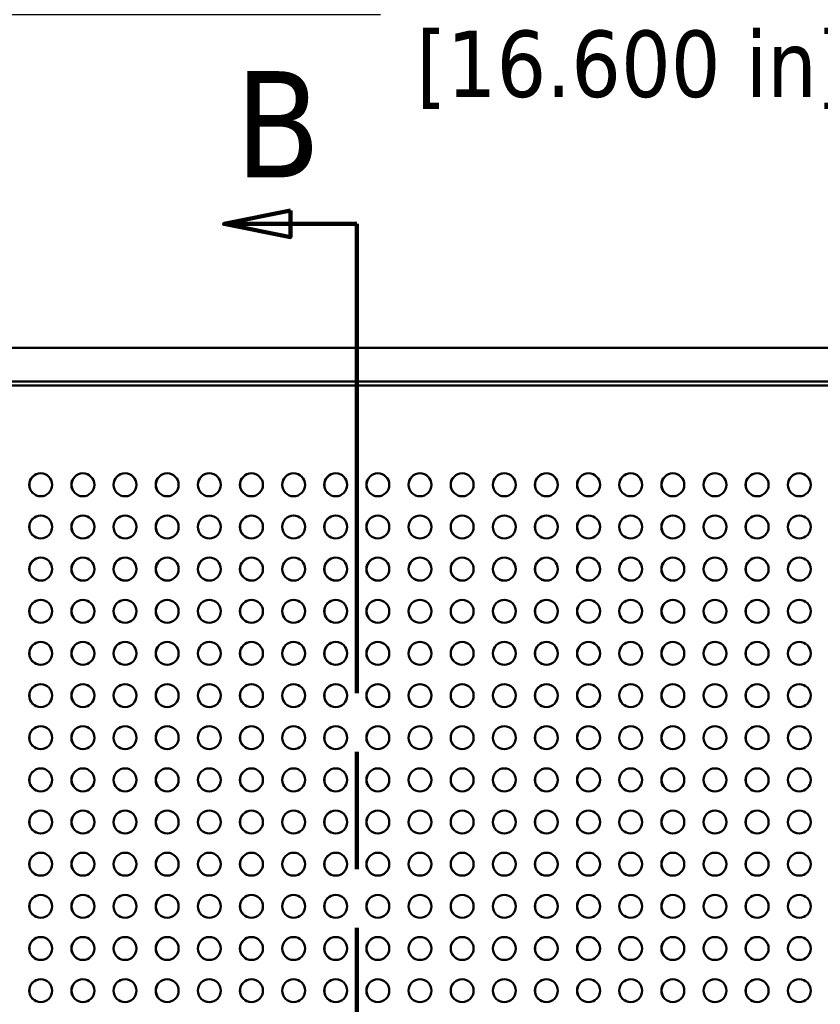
# Model space of a CAD drawing. Header units: millimetres. Extents: x 6 to 2153, y 38 to 1359.
# Tile 6 of 22: x 373 to 524, y 878 to 1063. Entities that reach past the tile are written whole.
import ezdxf

# ---------------------------------------------------------------- set-up
doc = ezdxf.new("R2010")
doc.units = ezdxf.units.MM
doc.header["$LTSCALE"] = 2.5
doc.linetypes.add('DOUBLE_DASH_CHAIN', pattern=[1.2403, 0.6614, -0.0827, 0.1654, -0.0827, 0.1654, -0.0827])
for name, color, linetype, lineweight in [('Dimension (ANSI)', 7, 'Continuous', 25), ('Section Line (ANSI)', 7, 'DOUBLE_DASH_CHAIN', 100), ('Visible (ANSI)', 7, 'Continuous', 50)]:
    doc.layers.add(name, color=color, linetype=linetype, lineweight=lineweight)
doc.styles.add('Label Text (ANSI)', font='tahoma.ttf')
doc.styles.add('Note Text (ANSI)', font='tahoma.ttf')
doc.dimstyles.new('Default - mm (ANSI)', dxfattribs={"dimscale": 2.5, "dimtxt": 5, "dimasz": 2.5, "dimexe": 3.175, "dimexo": 1.6002, "dimgap": 0.8, "dimtad": 0, "dimtih": 1, "dimtoh": 1, "dimrnd": 1e-08, "dimzin": 0, "dimdsep": 46, "dimtxsty": 'Note Text (ANSI)', "dimcen": 0.09, "dimdle": 10, "dimclrd": 256, "dimclre": 256, "dimclrt": 256, "dimadec": 1, "dimazin": 0, "dimtfac": 0.6096, "dimtofl": 0, "dimtmove": 0, "dimatfit": 3, "dimldrblk": 'Filled-1', "dimfxl": 1, "dimtolj": 1, "dimtzin": 0, "dimlwd": -1, "dimlwe": -1, "dimarcsym": 0})

# ---------------------------------------------------------------- blocks, each defined once
blk = doc.blocks.new('2dTransSection1')
at = {"layer": 'Section Line (ANSI)', "linetype": 'Continuous'}
for p, q in [((169.566, 410.818), (164.566, 409.818)), ((169.566, 408.818), (169.566, 410.818)), ((169.566, 409.818), (164.566, 409.818)), ((164.566, 409.818), (169.566, 408.818)), ((174.566, 409.818), (169.566, 409.818)), ((174.566, 409.818), (174.566, 396.812))]:
    blk.add_line(p, q, dxfattribs=at)
at = {"layer": 'Section Line (ANSI)', "linetype": 'DOUBLE_DASH_CHAIN', "ltscale": 21.370619}
blk.add_line((174.566, 409.818), (174.566, 211.27), dxfattribs=at)
at = {"layer": 'Section Line (ANSI)', "linetype": 'Continuous', "flags": 128}
blk.add_lwpolyline([(169.566, 410.818), (164.566, 409.818), (169.566, 408.818), (169.566, 410.818)], dxfattribs=at)
at = {"layer": 'Section Line (ANSI)'}
blk.add_solid([(169.566, 410.818), (164.566, 409.818), (169.566, 408.818), (169.566, 410.818)], dxfattribs=at)
at = {"layer": 'Section Line (ANSI)', "insert": (165.383, 413.318), "char_height": 8, "attachment_point": 7, "style": 'Label Text (ANSI)'}
blk.add_mtext('B', dxfattribs=at)
blk = doc.blocks.new('*D18')
at = {"layer": 'Defpoints', "color": 0, "transparency": 16777216}
for p in [(647.24, 1063.98), (225.59, 1001.18), (647.24, 1001.18)]:
    blk.add_point(p, dxfattribs=at)
at = {"layer": 'Dimension (ANSI)', "transparency": 16777216}
for p, q in [((225.59, 1005.18), (225.59, 1071.92)), ((647.24, 1005.18), (647.24, 1071.92)), ((231.84, 1063.98), (440.87, 1063.98)), ((640.99, 1063.98), (535.55, 1063.98))]:
    blk.add_line(p, q, dxfattribs=at)
for points in [[(231.84, 1065.02), (231.84, 1062.94), (225.59, 1063.98)], [(640.99, 1065.02), (640.99, 1062.94), (647.24, 1063.98)]]:
    blk.add_solid(points, dxfattribs=at)
at = {"layer": 'Dimension (ANSI)', "transparency": 16777216, "insert": (488.21, 1063.98), "char_height": 12.5, "attachment_point": 5, "style": 'Note Text (ANSI)'}
blk.add_mtext('\\A1; 421.65 mm\\P[16.600 in]', dxfattribs=at)
blk = doc.blocks.new('Filled-1')
at = {"color": 0}
for p, q in [((0, 0), (-1, 0.333)), ((-1, 0.333), (-1, -0.333)), ((-1, 0), (0, 0)), ((-1, -0.333), (0, 0))]:
    blk.add_line(p, q, dxfattribs=at)
at = {"color": 0, "flags": 128}
blk.add_lwpolyline([(-1, -0.333), (0, 0), (-1, 0.333), (-1, -0.333)], dxfattribs=at)
at = {"color": 0}
blk.add_solid([(-1, -0.333), (0, 0), (-1, 0.333), (-1, -0.333)], dxfattribs=at)

msp = doc.modelspace()

# ---------------------------------------------------------------- linework, layer by layer
at = {"layer": 'Visible (ANSI)'}
for p, q in [((228.764, 1001.181), (644.064, 1001.181)), ((228.764, 994.831), (644.064, 994.831)), ((643.314, 994.081), (229.514, 994.081))]:
    msp.add_line(p, q, dxfattribs=at)
for centre in [(376.883, 975.412), (384.82, 975.412), (392.758, 975.412), (400.695, 975.412), (408.633, 975.412), (416.57, 975.412), (424.508, 975.412), (432.445, 975.412), (440.383, 975.412), (448.32, 975.412), (456.258, 975.412), (464.195, 975.412), (472.133, 975.412), (480.07, 975.412), (488.008, 975.412), (495.945, 975.412), (503.883, 975.412), (511.82, 975.412), (519.758, 975.412), (376.883, 967.474), (384.82, 967.474), (392.758, 967.474), (400.695, 967.474), (408.633, 967.474), (416.57, 967.474), (424.508, 967.474), (432.445, 967.474), (440.383, 967.474), (448.32, 967.474), (456.258, 967.474), (464.195, 967.474), (472.133, 967.474), (480.07, 967.474), (488.008, 967.474), (495.945, 967.474), (503.883, 967.474), (511.82, 967.474), (519.758, 967.474), (376.883, 959.537), (384.82, 959.537), (392.758, 959.537), (400.695, 959.537), (408.633, 959.537), (416.57, 959.537), (424.508, 959.537), (432.445, 959.537), (440.383, 959.537), (448.32, 959.537), (456.258, 959.537), (464.195, 959.537), (472.133, 959.537), (480.07, 959.537), (488.008, 959.537), (495.945, 959.537), (503.883, 959.537), (511.82, 959.537), (519.758, 959.537), (376.883, 951.599), (384.82, 951.599), (392.758, 951.599), (400.695, 951.599), (408.633, 951.599), (416.57, 951.599), (424.508, 951.599), (432.445, 951.599), (440.383, 951.599), (448.32, 951.599), (456.258, 951.599), (464.195, 951.599), (472.133, 951.599), (480.07, 951.599), (488.008, 951.599), (495.945, 951.599), (503.883, 951.599), (511.82, 951.599), (519.758, 951.599), (376.883, 943.662), (384.82, 943.662), (392.758, 943.662), (400.695, 943.662), (408.633, 943.662), (416.57, 943.662), (424.508, 943.662), (432.445, 943.662), (440.383, 943.662), (448.32, 943.662), (456.258, 943.662), (464.195, 943.662), (472.133, 943.662), (480.07, 943.662), (488.008, 943.662), (495.945, 943.662), (503.883, 943.662), (511.82, 943.662), (519.758, 943.662), (376.883, 935.724), (384.82, 935.724), (392.758, 935.724), (400.695, 935.724), (408.633, 935.724), (416.57, 935.724), (424.508, 935.724), (432.445, 935.724), (440.383, 935.724), (448.32, 935.724), (456.258, 935.724), (464.195, 935.724), (472.133, 935.724), (480.07, 935.724), (488.008, 935.724), (495.945, 935.724), (503.883, 935.724), (511.82, 935.724), (519.758, 935.724), (376.883, 927.787), (384.82, 927.787), (392.758, 927.787), (400.695, 927.787), (408.633, 927.787), (416.57, 927.787), (424.508, 927.787), (432.445, 927.787), (440.383, 927.787), (448.32, 927.787), (456.258, 927.787), (464.195, 927.787), (472.133, 927.787), (480.07, 927.787), (488.008, 927.787), (495.945, 927.787), (503.883, 927.787), (511.82, 927.787), (519.758, 927.787), (376.883, 919.849), (384.82, 919.849), (392.758, 919.849), (400.695, 919.849), (408.633, 919.849), (416.57, 919.849), (424.508, 919.849), (432.445, 919.849), (440.383, 919.849), (448.32, 919.849), (456.258, 919.849), (464.195, 919.849), (472.133, 919.849), (480.07, 919.849), (488.008, 919.849), (495.945, 919.849), (503.883, 919.849), (511.82, 919.849), (519.758, 919.849), (376.883, 911.912), (384.82, 911.912), (392.758, 911.912), (400.695, 911.912), (408.633, 911.912), (416.57, 911.912), (424.508, 911.912), (432.445, 911.912), (440.383, 911.912), (448.32, 911.912), (456.258, 911.912), (464.195, 911.912), (472.133, 911.912), (480.07, 911.912), (488.008, 911.912), (495.945, 911.912), (503.883, 911.912), (511.82, 911.912), (519.758, 911.912), (376.883, 903.974), (384.82, 903.974), (392.758, 903.974), (400.695, 903.974), (408.633, 903.974), (416.57, 903.974), (424.508, 903.974), (432.445, 903.974), (440.383, 903.974), (448.32, 903.974), (456.258, 903.974), (464.195, 903.974), (472.133, 903.974), (480.07, 903.974), (488.008, 903.974), (495.945, 903.974), (503.883, 903.974), (511.82, 903.974), (519.758, 903.974), (376.883, 896.037), (384.82, 896.037), (392.758, 896.037), (400.695, 896.037), (408.633, 896.037), (416.57, 896.037), (424.508, 896.037), (432.445, 896.037), (440.383, 896.037), (448.32, 896.037), (456.258, 896.037), (464.195, 896.037), (472.133, 896.037), (480.07, 896.037), (488.008, 896.037), (495.945, 896.037), (503.883, 896.037), (511.82, 896.037), (519.758, 896.037), (376.883, 888.099), (384.82, 888.099), (392.758, 888.099), (400.695, 888.099), (408.633, 888.099), (416.57, 888.099), (424.508, 888.099), (432.445, 888.099), (440.383, 888.099), (448.32, 888.099), (456.258, 888.099), (464.195, 888.099), (472.133, 888.099), (480.07, 888.099), (488.008, 888.099), (495.945, 888.099), (503.883, 888.099), (511.82, 888.099), (519.758, 888.099), (376.883, 880.162), (384.82, 880.162), (392.758, 880.162), (400.695, 880.162), (408.633, 880.162), (416.57, 880.162), (424.508, 880.162), (432.445, 880.162), (440.383, 880.162), (448.32, 880.162), (456.258, 880.162), (464.195, 880.162), (472.133, 880.162), (480.07, 880.162), (488.008, 880.162), (495.945, 880.162), (503.883, 880.162), (511.82, 880.162), (519.758, 880.162)]:
    msp.add_circle(centre, 2.159, dxfattribs=at)
for centre in [(376.897, 975.412), (384.834, 975.412), (392.772, 975.412), (400.709, 975.412), (408.647, 975.412), (416.584, 975.412), (424.522, 975.412), (432.459, 975.412), (440.397, 975.412), (448.334, 975.412), (456.272, 975.412), (464.209, 975.412), (472.147, 975.412), (480.084, 975.412), (488.022, 975.412), (495.959, 975.412), (503.897, 975.412), (511.834, 975.412), (519.772, 975.412), (376.897, 967.474), (384.834, 967.474), (392.772, 967.474), (400.709, 967.474), (408.647, 967.474), (416.584, 967.474), (424.522, 967.474), (432.459, 967.474), (440.397, 967.474), (448.334, 967.474), (456.272, 967.474), (464.209, 967.474), (472.147, 967.474), (480.084, 967.474), (488.022, 967.474), (495.959, 967.474), (503.897, 967.474), (511.834, 967.474), (519.772, 967.474), (376.897, 959.537), (384.834, 959.537), (392.772, 959.537), (400.709, 959.537), (408.647, 959.537), (416.584, 959.537), (424.522, 959.537), (432.459, 959.537), (440.397, 959.537), (448.334, 959.537), (456.272, 959.537), (464.209, 959.537), (472.147, 959.537), (480.084, 959.537), (488.022, 959.537), (495.959, 959.537), (503.897, 959.537), (511.834, 959.537), (519.772, 959.537), (376.897, 951.599), (384.834, 951.599), (392.772, 951.599), (400.709, 951.599), (408.647, 951.599), (416.584, 951.599), (424.522, 951.599), (432.459, 951.599), (440.397, 951.599), (448.334, 951.599), (456.272, 951.599), (464.209, 951.599), (472.147, 951.599), (480.084, 951.599), (488.022, 951.599), (495.959, 951.599), (503.897, 951.599), (511.834, 951.599), (519.772, 951.599), (376.897, 943.662), (384.834, 943.662), (392.772, 943.662), (400.709, 943.662), (408.647, 943.662), (416.584, 943.662), (424.522, 943.662), (432.459, 943.662), (440.397, 943.662), (448.334, 943.662), (456.272, 943.662), (464.209, 943.662), (472.147, 943.662), (480.084, 943.662), (488.022, 943.662), (495.959, 943.662), (503.897, 943.662), (511.834, 943.662), (519.772, 943.662), (376.897, 935.724), (384.834, 935.724), (392.772, 935.724), (400.709, 935.724), (408.647, 935.724), (416.584, 935.724), (424.522, 935.724), (432.459, 935.724), (440.397, 935.724), (448.334, 935.724), (456.272, 935.724), (464.209, 935.724), (472.147, 935.724), (480.084, 935.724), (488.022, 935.724), (495.959, 935.724), (503.897, 935.724), (511.834, 935.724), (519.772, 935.724), (376.897, 927.787), (384.834, 927.787), (392.772, 927.787), (400.709, 927.787), (408.647, 927.787), (416.584, 927.787), (424.522, 927.787), (432.459, 927.787), (440.397, 927.787), (448.334, 927.787), (456.272, 927.787), (464.209, 927.787), (472.147, 927.787), (480.084, 927.787), (488.022, 927.787), (495.959, 927.787), (503.897, 927.787), (511.834, 927.787), (519.772, 927.787), (376.897, 919.849), (384.834, 919.849), (392.772, 919.849), (400.709, 919.849), (408.647, 919.849), (416.584, 919.849), (424.522, 919.849), (432.459, 919.849), (440.397, 919.849), (448.334, 919.849), (456.272, 919.849), (464.209, 919.849), (472.147, 919.849), (480.084, 919.849), (488.022, 919.849), (495.959, 919.849), (503.897, 919.849), (511.834, 919.849), (519.772, 919.849), (376.897, 911.912), (384.834, 911.912), (392.772, 911.912), (400.709, 911.912), (408.647, 911.912), (416.584, 911.912), (424.522, 911.912), (432.459, 911.912), (440.397, 911.912), (448.334, 911.912), (456.272, 911.912), (464.209, 911.912), (472.147, 911.912), (480.084, 911.912), (488.022, 911.912), (495.959, 911.912), (503.897, 911.912), (511.834, 911.912), (519.772, 911.912), (376.897, 903.974), (384.834, 903.974), (392.772, 903.974), (400.709, 903.974), (408.647, 903.974), (416.584, 903.974), (424.522, 903.974), (432.459, 903.974), (440.397, 903.974), (448.334, 903.974), (456.272, 903.974), (464.209, 903.974), (472.147, 903.974), (480.084, 903.974), (488.022, 903.974), (495.959, 903.974), (503.897, 903.974), (511.834, 903.974), (519.772, 903.974), (376.897, 896.037), (384.834, 896.037), (392.772, 896.037), (400.709, 896.037), (408.647, 896.037), (416.584, 896.037), (424.522, 896.037), (432.459, 896.037), (440.397, 896.037), (448.334, 896.037), (456.272, 896.037), (464.209, 896.037), (472.147, 896.037), (480.084, 896.037), (488.022, 896.037), (495.959, 896.037), (503.897, 896.037), (511.834, 896.037), (519.772, 896.037), (376.897, 888.099), (384.834, 888.099), (392.772, 888.099), (400.709, 888.099), (408.647, 888.099), (416.584, 888.099), (424.522, 888.099), (432.459, 888.099), (440.397, 888.099), (448.334, 888.099), (456.272, 888.099), (464.209, 888.099), (472.147, 888.099), (480.084, 888.099), (488.022, 888.099), (495.959, 888.099), (503.897, 888.099), (511.834, 888.099), (519.772, 888.099), (376.897, 880.162), (384.834, 880.162), (392.772, 880.162), (400.709, 880.162), (408.647, 880.162), (416.584, 880.162), (424.522, 880.162), (432.459, 880.162), (440.397, 880.162), (448.334, 880.162), (456.272, 880.162), (464.209, 880.162), (472.147, 880.162), (480.084, 880.162), (488.022, 880.162), (495.959, 880.162), (503.897, 880.162), (511.834, 880.162), (519.772, 880.162)]:
    msp.add_arc(centre, 2.159, 90.18842, 269.81158, dxfattribs=at)

# ---------------------------------------------------------------- block references
at = {"layer": 'Section Line (ANSI)', "xscale": 2.5, "yscale": 2.5, "zscale": 2.5}
msp.add_blockref('2dTransSection1', (0, 0), dxfattribs=at)

# ---------------------------------------------------------------- dimensions: what is measured, and where the dimension line sits
at = {"layer": 'Dimension (ANSI)'}
dim = msp.add_linear_dim(base=(647.239, 1063.982), p1=(225.589, 1001.181), p2=(647.239, 1001.181), text=' <> mm\\X[16.600 in]', dimstyle='Default - mm (ANSI)', override={"dimtih": 0, "dimtoh": 0, "dimdec": 2, "dimpost": '', "dimtp": 0, "dimtm": 0, "dimtdec": 2, "dimatfit": 1}, dxfattribs=at)
dim.commit()
dim.dimension.update_dxf_attribs({"geometry": '*D18', "text_midpoint": (488.207, 1063.982), "dimtype": 160})

doc.saveas('drawing.dxf')
